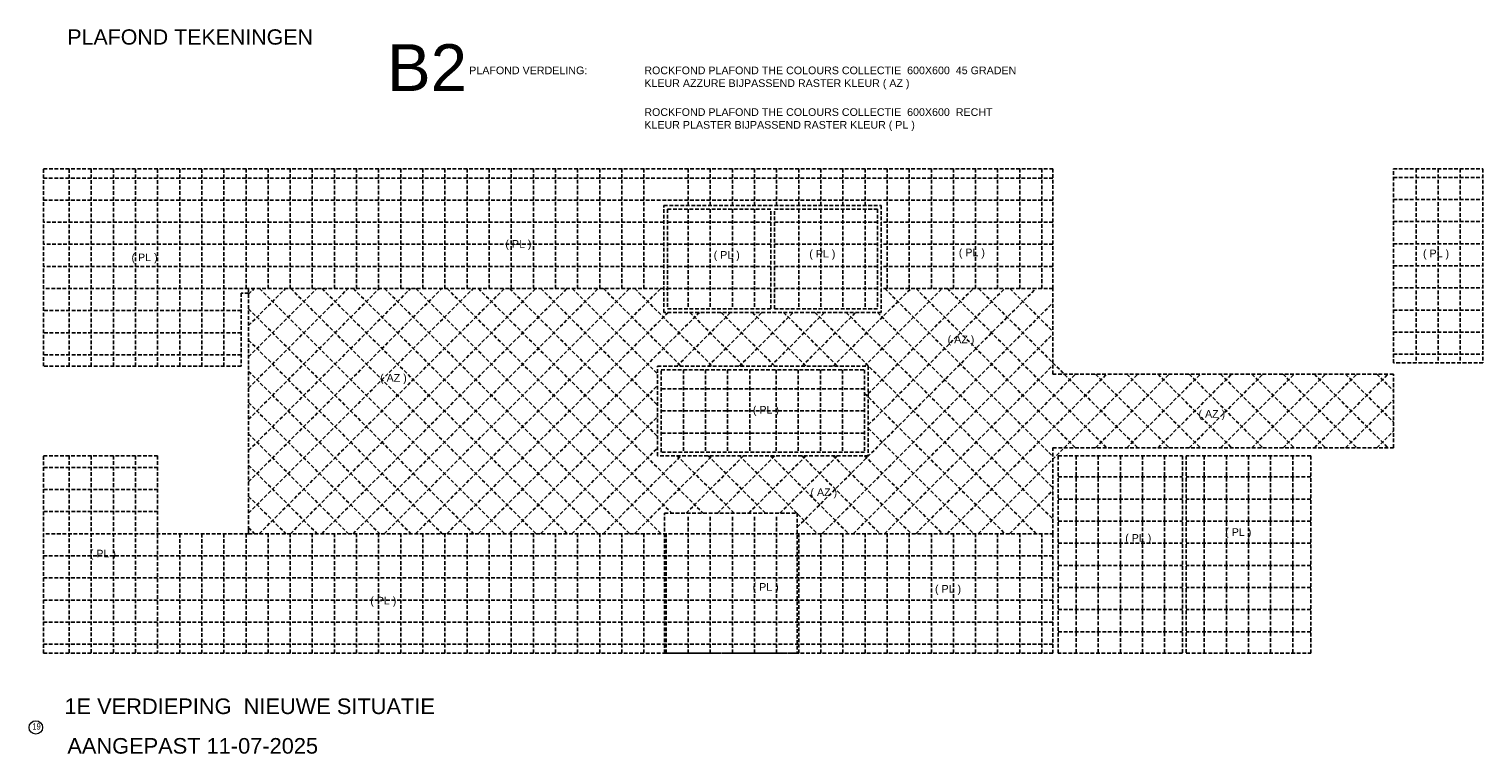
# Model space of a CAD drawing. Header units: millimetres. Extents: x -75976 to 232306, y 42824 to 140527.
# Tile 1 of 199: x -75976 to -36518, y 78526 to 98200. Entities that reach past the tile are written whole.
import ezdxf

# ---------------------------------------------------------------- set-up
doc = ezdxf.new("R2010")
doc.units = ezdxf.units.MM
doc.header["$LTSCALE"] = 400
doc.linetypes.add('HIDDEN', pattern=[0.375, 0.25, -0.125])
for name, color, linetype in [('-ve', 2, 'HIDDEN'), ('plafond', 255, 'HIDDEN'), ('plat', 5, 'Continuous')]:
    doc.layers.add(name, color=color, linetype=linetype)
doc.layers.add('None', color=7, linetype='Continuous', lineweight=9)
doc.styles.add('Arial', font='arial.ttf', dxfattribs={"height": 176.388889})
doc.styles.add('Arial Narrow', font='ARIALN.TTF', dxfattribs={"height": 222.25})

# ---------------------------------------------------------------- blocks, each defined once
blk = doc.blocks.new('plafond b2')
at = {"layer": 'None', "color": 43, "linetype": 'Continuous', "lineweight": 9}
blk.add_circle((0, 0), 183, dxfattribs=at)
at = {"layer": 'plafond'}
for p, q in [((905, 9804), (905, 15165)), ((1505, 9804), (1505, 15165)), ((2105, 9804), (2105, 15165)), ((2705, 9804), (2705, 15165)), ((3305, 9804), (3305, 15165)), ((3905, 9804), (3905, 15165)), ((4505, 9804), (4505, 15165)), ((5105, 9804), (5105, 15165)), ((5705, 11913), (5705, 15165)), ((6305, 11913), (6305, 15165)), ((6905, 11913), (6905, 15165)), ((7505, 11913), (7505, 15165)), ((8105, 11913), (8105, 15165)), ((8705, 11913), (8705, 15165)), ((9305, 11913), (9305, 15165)), ((9905, 11913), (9905, 15165)), ((10505, 11913), (10505, 15165)), ((11105, 11913), (11105, 15165)), ((11705, 11913), (11705, 15165)), ((12305, 11913), (12305, 15165)), ((12905, 11913), (12905, 15165)), ((13505, 11913), (13505, 15165)), ((14105, 11913), (14105, 15165)), ((14705, 11913), (14705, 15165)), ((15305, 11913), (15305, 15165)), ((15905, 11913), (15905, 15165)), ((16505, 11913), (16505, 15165)), ((17705, 14165), (17705, 15165)), ((18305, 14165), (18305, 15165)), ((18905, 14165), (18905, 15165)), ((19505, 14165), (19505, 15165)), ((20105, 14165), (20105, 15165)), ((20705, 14165), (20705, 15165)), ((21305, 14165), (21305, 15165)), ((21905, 14165), (21905, 15165)), ((22505, 14165), (22505, 15165)), ((23105, 11913), (23105, 15165)), ((23705, 11913), (23705, 15165)), ((24305, 11913), (24305, 15165)), ((24905, 11913), (24905, 15165)), ((25505, 11913), (25505, 15165)), ((26105, 11913), (26105, 15165)), ((26705, 11913), (26705, 15165)), ((27305, 11913), (27305, 15165)), ((37460, 15161), (37460, 9895)), ((38060, 15161), (38060, 9895)), ((38660, 15161), (38660, 9895)), ((27605, 14913), (210, 14913)), ((36845, 14928), (39275, 14928)), ((27605, 14313), (210, 14313)), ((36845, 14328), (39275, 14328)), ((17705, 14065), (17705, 11365)), ((18305, 14065), (18305, 11365)), ((18905, 14065), (18905, 11365)), ((19505, 14065), (19505, 11365)), ((20705, 14065), (20705, 11365)), ((21305, 14065), (21305, 11365)), ((21905, 14065), (21905, 11365)), ((22505, 14065), (22505, 11365)), ((17045, 13713), (210, 13713)), ((19945, 13713), (17145, 13713)), ((22845, 13713), (20045, 13713)), ((27605, 13713), (22945, 13713)), ((36845, 13728), (39275, 13728)), ((17045, 13113), (210, 13113)), ((19945, 13113), (17145, 13113)), ((22845, 13113), (20045, 13113)), ((27605, 13113), (22945, 13113)), ((36845, 13128), (39275, 13128)), ((17045, 12513), (210, 12513)), ((19945, 12513), (17145, 12513)), ((22845, 12513), (20045, 12513)), ((27605, 12513), (22945, 12513)), ((36845, 12528), (39275, 12528)), ((5775, 11913), (210, 11913)), ((5775, 5818), (11870, 11913)), ((5775, 6667), (11021, 11913)), ((5775, 7515), (10173, 11913)), ((5775, 8364), (9324, 11913)), ((5775, 9212), (8476, 11913)), ((5775, 10061), (7627, 11913)), ((5775, 10909), (6779, 11913)), ((5775, 11758), (5930, 11913)), ((6063, 5258), (12718, 11913)), ((6072, 11913), (12727, 5258)), ((6912, 5258), (13567, 11913)), ((6921, 11913), (13576, 5258)), ((7760, 5258), (14415, 11913)), ((7769, 11913), (14424, 5258)), ((8609, 5258), (15264, 11913)), ((8618, 11913), (15273, 5258)), ((9457, 5258), (16112, 11913)), ((9466, 11913), (16121, 5258)), ((10306, 5258), (16961, 11913)), ((10315, 11913), (16970, 5258)), ((11163, 11913), (17261, 5815)), ((12012, 11913), (18110, 5815)), ((12861, 11913), (16876, 7897)), ((13709, 11913), (16876, 8746)), ((14558, 11913), (16876, 9594)), ((15406, 11913), (17515, 9804)), ((16255, 11913), (18364, 9804)), ((17103, 11913), (17145, 11871)), ((19945, 11913), (17145, 11913)), ((22845, 11913), (20045, 11913)), ((20665, 5435), (27143, 11913)), ((21640, 9804), (23749, 11913)), ((22489, 9804), (24598, 11913)), ((22593, 9060), (25446, 11913)), ((22593, 8212), (26295, 11913)), ((23043, 11913), (27605, 7351)), ((23891, 11913), (28214, 7590)), ((24740, 11913), (29063, 7590)), ((25588, 11913), (29911, 7590)), ((26437, 11913), (27605, 10745)), ((36845, 11928), (39275, 11928)), ((21337, 5258), (27605, 11526)), ((5575, 11313), (210, 11313)), ((5775, 11362), (11879, 5258)), ((11154, 5258), (17161, 11265)), ((12003, 5258), (18010, 11265)), ((17398, 9804), (18859, 11265)), ((17751, 11265), (19212, 9804)), ((18246, 9804), (19707, 11265)), ((18600, 11265), (20061, 9804)), ((19095, 9804), (20556, 11265)), ((19448, 11265), (20909, 9804)), ((19943, 9804), (21404, 11265)), ((20297, 11265), (21758, 9804)), ((20792, 9804), (22253, 11265)), ((21145, 11265), (27152, 5258)), ((21994, 11265), (27605, 5654)), ((22842, 11265), (27605, 6502)), ((36845, 11328), (39275, 11328)), ((5575, 10713), (210, 10713)), ((22185, 5258), (27605, 10678)), ((36845, 10728), (39275, 10728)), ((5775, 10513), (11030, 5258)), ((5575, 10113), (210, 10113)), ((36845, 10128), (39275, 10128)), ((5775, 9665), (10182, 5258)), ((17576, 9704), (17576, 7476)), ((18176, 9704), (18176, 7476)), ((18776, 9704), (18776, 7476)), ((19376, 9704), (19376, 7476)), ((20093, 9704), (20093, 7476)), ((20693, 9704), (20693, 7476)), ((21293, 9704), (21293, 7476)), ((21893, 9704), (21893, 7476)), ((23034, 5258), (27605, 9829)), ((23882, 5258), (28214, 9590)), ((24731, 5258), (29063, 9590)), ((25579, 5258), (29911, 9590)), ((28760, 7590), (30760, 9590)), ((28760, 9590), (30760, 7590)), ((29609, 7590), (31609, 9590)), ((29609, 9590), (31609, 7590)), ((30457, 7590), (32457, 9590)), ((30457, 9590), (32457, 7590)), ((31306, 7590), (33306, 9590)), ((31306, 9590), (33306, 7590)), ((32154, 7590), (34154, 9590)), ((32154, 9590), (34154, 7590)), ((33003, 7590), (35003, 9590)), ((33003, 9590), (35003, 7590)), ((33851, 7590), (35851, 9590)), ((33851, 9590), (35851, 7590)), ((34700, 7590), (36700, 9590)), ((34700, 9590), (36700, 7590)), ((35548, 9590), (36845, 8293)), ((36397, 9590), (36845, 9142)), ((12852, 5258), (16876, 9283)), ((22493, 9190), (16976, 9190)), ((5775, 8816), (9333, 5258)), ((22493, 9068), (26304, 5258)), ((35548, 7590), (36845, 8887)), ((13700, 5258), (16876, 8435)), ((22493, 8590), (16976, 8590)), ((5775, 7968), (8485, 5258)), ((22493, 7990), (16976, 7990)), ((22593, 8120), (25455, 5258)), ((36397, 7590), (36845, 8038)), ((14549, 5258), (16876, 7586)), ((210, 7376), (3305, 7376)), ((905, 7376), (905, 2015)), ((1505, 7376), (1505, 2015)), ((2105, 7376), (2105, 2015)), ((2705, 7376), (2705, 2015)), ((3305, 7376), (3305, 5258)), ((5775, 7119), (7636, 5258)), ((15397, 5258), (17515, 7376)), ((16246, 5258), (18364, 7376)), ((17398, 7376), (18959, 5815)), ((17651, 5815), (19212, 7376)), ((18246, 7376), (19807, 5815)), ((18500, 5815), (20061, 7376)), ((19095, 7376), (21213, 5258)), ((19348, 5815), (20909, 7376)), ((19943, 7376), (22061, 5258)), ((20197, 5815), (21758, 7376)), ((20792, 7376), (22910, 5258)), ((21640, 7376), (23758, 5258)), ((22489, 7376), (24607, 5258)), ((28237, 7376), (28237, 2019)), ((28837, 7376), (28837, 2019)), ((29437, 7376), (29437, 2019)), ((30037, 7376), (30037, 2019)), ((30637, 7376), (30637, 2019)), ((31713, 7376), (31713, 2019)), ((32313, 7376), (32313, 2019)), ((32913, 7376), (32913, 2019)), ((33513, 7376), (33513, 2019)), ((34113, 7376), (34113, 2019)), ((3315, 7058), (210, 7058)), ((27749, 6798), (31125, 6798)), ((34601, 6798), (31225, 6798)), ((3315, 6458), (210, 6458)), ((26428, 5258), (27605, 6435)), ((5775, 6271), (6788, 5258)), ((27749, 6198), (31125, 6198)), ((34601, 6198), (31225, 6198)), ((3315, 5858), (210, 5858)), ((17705, 5715), (17705, 2015)), ((18305, 5715), (18305, 2015)), ((18905, 5715), (18905, 2015)), ((19505, 5715), (19505, 2015)), ((20105, 5715), (20105, 2015)), ((27749, 5598), (31125, 5598)), ((34601, 5598), (31225, 5598)), ((5775, 5258), (210, 5258)), ((3305, 5390), (3305, 2015)), ((3905, 5258), (3905, 2015)), ((4505, 5258), (4505, 2015)), ((5105, 5258), (5105, 2015)), ((5705, 5258), (5705, 2015)), ((5775, 5422), (5939, 5258)), ((6305, 5267), (6305, 2015)), ((6905, 5267), (6905, 2015)), ((7505, 5267), (7505, 2015)), ((8105, 5267), (8105, 2015)), ((8705, 5267), (8705, 2015)), ((9305, 5267), (9305, 2015)), ((9905, 5267), (9905, 2015)), ((10505, 5267), (10505, 2015)), ((11105, 5267), (11105, 2015)), ((11705, 5267), (11705, 2015)), ((12305, 5267), (12305, 2015)), ((12905, 5267), (12905, 2015)), ((13505, 5267), (13505, 2015)), ((14105, 5267), (14105, 2015)), ((14705, 5267), (14705, 2015)), ((15305, 5267), (15305, 2015)), ((15905, 5267), (15905, 2015)), ((16505, 5267), (16505, 2015)), ((17105, 5267), (17105, 2015)), ((20705, 5267), (20705, 2015)), ((21305, 5267), (21305, 2015)), ((21905, 5267), (21905, 2015)), ((22505, 5267), (22505, 2015)), ((23105, 5267), (23105, 2015)), ((23705, 5267), (23705, 2015)), ((24305, 5267), (24305, 2015)), ((24905, 5267), (24905, 2015)), ((25505, 5267), (25505, 2015)), ((26105, 5267), (26105, 2015)), ((26705, 5267), (26705, 2015)), ((27305, 5267), (27305, 2015)), ((27749, 4998), (31125, 4998)), ((34601, 4998), (31225, 4998)), ((27605, 4658), (210, 4658)), ((27749, 4398), (31125, 4398)), ((34601, 4398), (31225, 4398)), ((27605, 4058), (210, 4058)), ((27749, 3798), (31125, 3798)), ((34601, 3798), (31225, 3798)), ((27605, 3458), (210, 3458)), ((27749, 3198), (31125, 3198)), ((34601, 3198), (31225, 3198)), ((27605, 2858), (210, 2858)), ((27749, 2598), (31125, 2598)), ((34601, 2598), (31225, 2598)), ((27605, 2258), (210, 2258))]:
    blk.add_line(p, q, dxfattribs=at)
for points in [[(5575, 9804), (210, 9804), (210, 15165), (27605, 15165), (27605, 11913), (23045, 11913)], [(17045, 11913), (5775, 11913), (5775, 11790), (5625, 11790), (5575, 11790), (5575, 9804)], [(17045, 11913), (5775, 11913), (5775, 5258), (27605, 5258), (27605, 7590), (36845, 7590)], [(36845, 7590), (36845, 9590), (27605, 9590), (27605, 11913), (22945, 11913)], [(5775, 5390), (5775, 5258), (27605, 5258), (27605, 2015), (210, 2015), (210, 7376)]]:
    blk.add_lwpolyline(points, dxfattribs=at)
for points in [[(39275, 9895), (36845, 9895), (36845, 15161), (39275, 15161)], [(17045, 14165), (22945, 14165), (22945, 11265), (17045, 11265)], [(19945, 14065), (17145, 14065), (17145, 11365), (19945, 11365)], [(20045, 14065), (22845, 14065), (22845, 11365), (20045, 11365)], [(16876, 9804), (22593, 9804), (22593, 7376), (16876, 7376)], [(16976, 9704), (22493, 9704), (22493, 7476), (16976, 7476)], [(27749, 7376), (31125, 7376), (31125, 2019), (27749, 2019)], [(34601, 7376), (31225, 7376), (31225, 2019), (34601, 2019)], [(17066, 5815), (20665, 5815), (20665, 2015), (17066, 2015)]]:
    blk.add_lwpolyline(points, close=True, dxfattribs=at)
at = {"layer": 'None', "color": 8, "insert": (-93, 113), "char_height": 169.3, "attachment_point": 1, "style": 'Arial Narrow'}
blk.add_mtext('19', dxfattribs=at)

msp = doc.modelspace()

# ---------------------------------------------------------------- block references
at = {"layer": '-ve'}
msp.add_blockref('plafond b2', (-75793.14436, 79244.92408), dxfattribs=at)

# ---------------------------------------------------------------- texts
at = {"layer": 'plat', "attachment_point": 1, "style": 'Arial'}
for s, insert, char_height in [('PLAFOND TEKENINGEN', (-74936.84923, 98192.64293), 414.8666667), ('B2', (-66259.19529, 97789.21275), 1270), ('PLAFOND VERDELING:', (-64030.23014, 97182.26594), 207.4333333), ('ROCKFOND PLAFOND THE COLOURS COLLECTIE  600X600  45 GRADEN \\PKLEUR AZZURE BIJPASSEND RASTER KLEUR ( AZ )', (-59277.64971, 97182.26594), 207.4333333), ('ROCKFOND PLAFOND THE COLOURS COLLECTIE  600X600  RECHT \\PKLEUR PLASTER BIJPASSEND RASTER KLEUR ( PL )', (-59277.64971, 96050.48716), 207.4333333), ('  ( PL )', (-63211.39808, 92473.9325), 207.433333), ('  ( PL )', (-73357.33252, 92108.25323), 207.433333), ('  ( PL )', (-57556.28655, 92174.74034), 207.433333), ('  ( PL )', (-54961.58894, 92207.98376), 207.433333), ('  ( PL )', (-50903.21492, 92241.22746), 207.433333), ('  ( PL )', (-38305.12555, 92214.45812), 207.433333), ('  ( AZ )', (-51206.47106, 89879.4869), 207.433333), ('  ( AZ )', (-66610.2984, 88836.05645), 207.433333), ('  ( PL )', (-56492.85365, 87971.41379), 207.433333), ('  ( AZ )', (-44398.91365, 87859.81751), 207.433333), ('  ( AZ )', (-54929.35402, 85733.84998), 207.433333), ('  ( PL )', (-46387.2024, 84493.43236), 207.433333), ('  ( PL )', (-43672.93401, 84652.99054), 207.433333), ('  ( PL )', (-74487.86548, 84067.94386), 207.433333), ('  ( PL )', (-56499.18353, 83163.78053), 207.433333), ('  ( PL )', (-51549.63483, 83110.59447), 207.433333), ('  ( PL )', (-66877.26901, 82791.47782), 207.433333), ('1E VERDIEPING  NIEUWE SITUATIE ', (-75015.92446, 80031.72257), 423.3333333), ('AANGEPAST 11-07-2025 ', (-74936.18693, 78957.24196), 423.3333333)]:
    msp.add_mtext(s, dxfattribs=dict(at, insert=insert, char_height=char_height))

doc.saveas('drawing.dxf')
